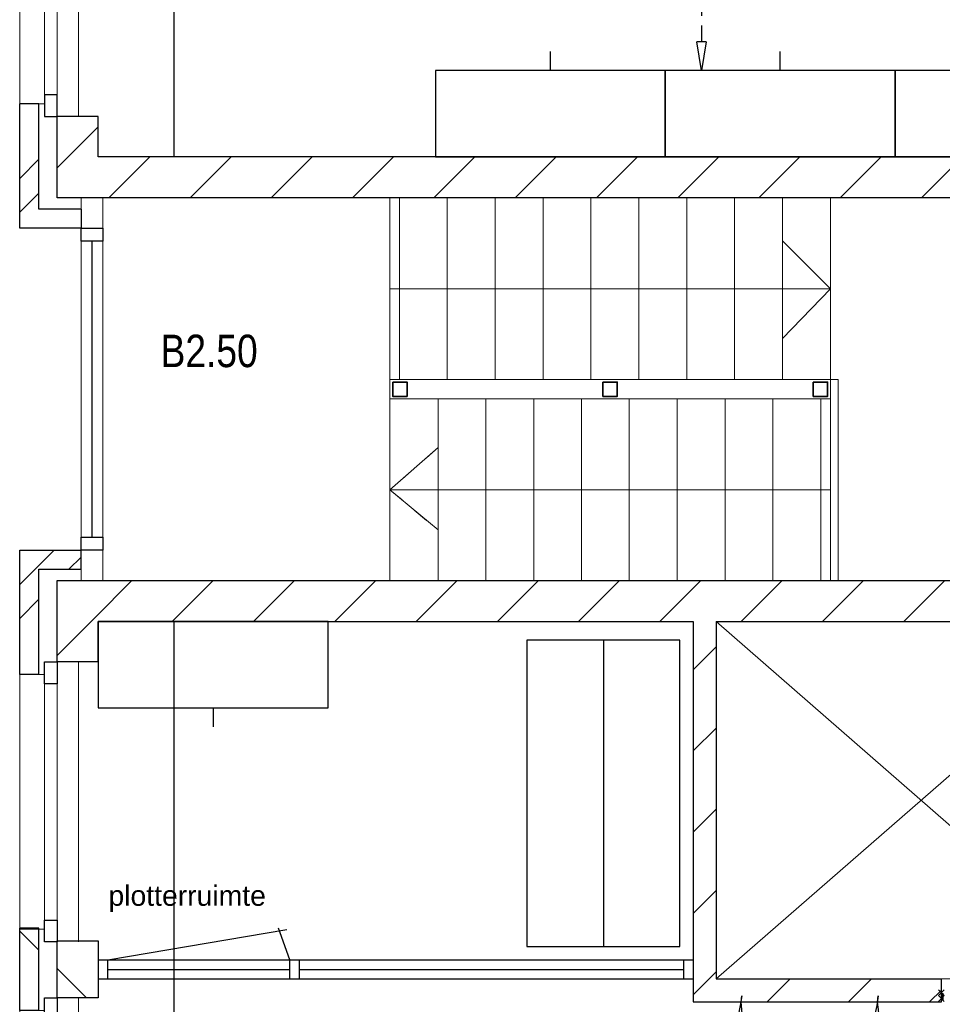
# Model space of a CAD drawing. Header units: millimetres. Extents: x -75976 to 232306, y 42824 to 140527.
# Tile 34 of 199: x 54007 to 58823, y 124622 to 129765. Entities that reach past the tile are written whole.
import ezdxf

# ---------------------------------------------------------------- set-up
doc = ezdxf.new("R2010")
doc.units = ezdxf.units.MM
doc.header["$LTSCALE"] = 400
doc.header["$PDMODE"] = 3
doc.header["$PDSIZE"] = 15
doc.linetypes.add('HIDDEN', pattern=[0.375, 0.25, -0.125])
doc.linetypes.add('STYLE_01', pattern=[0.416641, 0.208282, -0.208359])
for name, color, linetype in [('-ve', 2, 'HIDDEN'), ('inlay', 6, 'Continuous'), ('plant', 114, 'Continuous'), ('plat', 5, 'Continuous'), ('timmerwerk-ge', 150, 'Continuous'), ('timmerwerk-ve', 8, 'HIDDEN')]:
    doc.layers.add(name, color=color, linetype=linetype)
for name, color, linetype, lineweight in [('Buitenkozijnen', 140, 'Continuous', 15), ('mat-baksteen', 5, 'Continuous', 25), ('mat-beton (ihwg)', 5, 'Continuous', 25), ('mat-kalkzandsteen', 5, 'Continuous', 25), ('None', 7, 'Continuous', 9), ('Ruimtenummers', 5, 'Continuous', 25)]:
    doc.layers.add(name, color=color, linetype=linetype, lineweight=lineweight)
doc.styles.add('Arial', font='arial.ttf', dxfattribs={"height": 176.388889})
doc.styles.add('Arial Narrow', font='ARIALN.TTF', dxfattribs={"height": 222.25})
doc.styles.get("Standard").update_dxf_attribs({"font": 'arial.ttf'})
doc.dimstyles.new('CAL-N1-050-25', dxfattribs={"dimscale": 50, "dimtxt": 2.5, "dimasz": 3, "dimexe": 1.5, "dimexo": 0, "dimgap": 0.3, "dimtad": 0, "dimdec": 4, "dimrnd": 1, "dimdsep": 46, "dimtxsty": 'Standard', "dimblk": 'CLOSED', "dimcen": 0, "dimdle": 1.25, "dimclrt": 249, "dimadec": 0, "dimazin": 0, "dimtfac": 0.9, "dimtdec": 4, "dimtix": 1, "dimtmove": 0, "dimatfit": 3, "dimldrblk": 'CLOSED', "dimfxl": 1, "dimtvp": 1, "dimtolj": 1, "dimtzin": 0, "dimarcsym": 0})

# ---------------------------------------------------------------- blocks, each defined once
blk = doc.blocks.new('*X26')
at = {"layer": 'None', "lineweight": 9}
for p, q in [((-52368.9, 239.8), (-52248.9, 359.8)), ((-52368.9, -184.5), (-52248.9, -64.5)), ((-52368.9, -608.7), (-52248.9, -488.7)), ((-52368.9, -1033), (-52248.9, -913)), ((-52368.9, -1457.3), (-52248.9, -1337.3))]:
    blk.add_line(p, q, dxfattribs=at)
blk = doc.blocks.new('Gevelpui best-uitbr 1330 (2D)')
at = {"layer": 'Buitenkozijnen', "lineweight": 15}
for p, q in [((-731.5, 71), (731.5, 71)), ((-731.5, 4), (-731.5, 71)), ((731.5, 4), (731.5, 71)), ((-731.5, 4), (731.5, 4))]:
    blk.add_line(p, q, dxfattribs=at)
at = {"layer": 'Buitenkozijnen', "color": 92, "lineweight": 25}
for points in [[(-731.5, 71), (-617.5, 71), (-617.5, 4), (-731.5, 4)], [(617.5, 71), (731.5, 71), (731.5, 4), (617.5, 4)]]:
    blk.add_lwpolyline(points, close=True, dxfattribs=at)
at = {"layer": 'None', "color": 43, "linetype": 'Continuous', "lineweight": 9}
blk.add_line((-731.5, -107), (731.5, -107), dxfattribs=at)
at = {"layer": 'None', "color": 43, "linetype": 'Continuous', "lineweight": 9, "flags": 128}
blk.add_lwpolyline([(-665, 71), (-665, 200), (665, 200), (665, 71)], dxfattribs=at)
blk = doc.blocks.new('*X55')
at = {"layer": 'None', "lineweight": 9}
blk.add_line((-148.5, -148.5), (4, 4), dxfattribs=at)
blk = doc.blocks.new('*X56')
at = {"layer": 'None', "lineweight": 9}
blk.add_line((100, 100), (200, 200), dxfattribs=at)
blk = doc.blocks.new('Penant best-uitbr  (2D)')
at = {"layer": 'mat-baksteen', "lineweight": 25}
for p, q in [((-215, 200), (215, 200)), ((-215, 100), (-215, 200)), ((215, 100), (215, 200)), ((-215, 100), (215, 100))]:
    blk.add_line(p, q, dxfattribs=at)
at = {"layer": 'mat-kalkzandsteen', "lineweight": 25}
blk.add_lwpolyline([(-148.5, 4), (148.5, 4), (148.5, -210), (-148.5, -210)], close=True, dxfattribs=at)
at = {"layer": 'mat-baksteen'}
blk.add_blockref('*X56', (0, 0), dxfattribs=at)
at = {"layer": 'mat-kalkzandsteen'}
blk.add_blockref('*X55', (0, 0), dxfattribs=at)
blk = doc.blocks.new('*X63')
at = {"layer": 'None', "lineweight": 9}
blk.add_line((-55687.9, 314.9), (-55492.9, 510), dxfattribs=at)
blk = doc.blocks.new('*X64')
at = {"layer": 'None', "lineweight": 9}
for p, q in [((-55883.9, 684.6), (-55794, 774.6)), ((-55883.9, 508.2), (-55783.9, 608.2))]:
    blk.add_line(p, q, dxfattribs=at)
blk = doc.blocks.new('*X65')
at = {"layer": 'None', "lineweight": 9}
for p, q in [((-55794, 774.6), (-55704, 864.5)), ((-55627.7, 764.5), (-55563.9, 828.2))]:
    blk.add_line(p, q, dxfattribs=at)
blk = doc.blocks.new('*X70')
at = {"layer": 'None', "lineweight": 9}
blk.add_line((-55687.9, 2860.5), (-55473.9, 3074.5), dxfattribs=at)
blk = doc.blocks.new('*X71')
at = {"layer": 'None', "lineweight": 9}
for p, q in [((-55419.2, 2705), (-55205.2, 2919)), ((-54994.9, 2705), (-54780.9, 2919)), ((-54570.6, 2705), (-54356.6, 2919)), ((-54146.4, 2705), (-53932.4, 2919)), ((-53722.1, 2705), (-53508.1, 2919)), ((-53297.9, 2705), (-53083.9, 2919)), ((-52873.6, 2705), (-52659.6, 2919)), ((-52449.3, 2705), (-52235.3, 2919)), ((-52025.1, 2705), (-51811.1, 2919)), ((-51600.8, 2705), (-51386.8, 2919)), ((-51176.5, 2705), (-50962.5, 2919)), ((-50752.3, 2705), (-50538.3, 2919)), ((-50328, 2705), (-50114, 2919))]:
    blk.add_line(p, q, dxfattribs=at)
blk = doc.blocks.new('*X72')
at = {"layer": 'None', "lineweight": 9}
for p, q in [((-55883.9, 2805.9), (-55783.9, 2905.9)), ((-55883.9, 2629.5), (-55783.9, 2729.5))]:
    blk.add_line(p, q, dxfattribs=at)
blk = doc.blocks.new('*X85')
at = {"layer": 'None', "lineweight": 9}
for p, q in [((-51982.4, -1495), (-51862.4, -1375)), ((-51558.2, -1495), (-51438.2, -1375)), ((-51133.9, -1495), (-51072.9, -1434))]:
    blk.add_line(p, q, dxfattribs=at)
blk = doc.blocks.new('*U86')
at = {"layer": 'None', "color": 43, "linetype": 'Continuous', "lineweight": 9}
for p, q in [((-50108.9, 491), (-52248.9, -1375)), ((-52248.9, 491), (-50108.9, -1375))]:
    blk.add_line(p, q, dxfattribs=at)
blk = doc.blocks.new('*U96')
at = {"layer": 'None', "color": 43, "linetype": 'Continuous', "lineweight": 9}
for p, q in [((-51072.9, -1451), (-51062.9, -1485.8)), ((-51072.9, -1485.8), (-51062.9, -1451))]:
    blk.add_line(p, q, dxfattribs=at)
blk.add_lwpolyline([(-51072.9, -1451), (-51062.9, -1451), (-51062.9, -1485.8), (-51072.9, -1485.8)], close=True, dxfattribs=at)
blk = doc.blocks.new('*X97')
at = {"layer": 'None', "lineweight": 9}
for p, q in [((-55492.9, 510), (-55297.9, 705)), ((-55087.6, 491), (-54873.6, 705)), ((-54663.3, 491), (-54449.3, 705)), ((-54239.1, 491), (-54025.1, 705)), ((-53814.8, 491), (-53600.8, 705)), ((-53390.5, 491), (-53176.5, 705)), ((-52966.3, 491), (-52752.3, 705)), ((-52542, 491), (-52328, 705)), ((-52117.7, 491), (-51903.7, 705)), ((-51693.5, 491), (-51479.5, 705)), ((-51269.2, 491), (-51055.2, 705)), ((-50845, 491), (-50631, 705)), ((-50420.7, 491), (-50206.7, 705))]:
    blk.add_line(p, q, dxfattribs=at)
blk = doc.blocks.new('boom nieuw 01')
at = {"layer": 'plant', "extrusion": (0, -4.44089e-16, -1)}
for p, q in [((-573.8, 694.3), (-627.3, 736.9)), ((-627.3, 736.9), (-616.4, 698.2)), ((-573.8, 694.3), (-627.3, 736.9)), ((-627.3, 736.9), (-616.4, 698.2)), ((-238, 749.2), (-256.6, 677.1)), ((-238, 749.2), (-256.6, 677.1)), ((-224.7, 788.7), (-238, 749.2)), ((-224.7, 788.7), (-238, 749.2)), ((-224.7, 744.5), (-224.7, 788.7)), ((-224.7, 744.5), (-224.7, 788.7)), ((-219.3, 695.7), (-224.7, 744.5)), ((-219.3, 695.7), (-224.7, 744.5)), ((-616.4, 698.2), (-563.7, 639.2)), ((-616.4, 698.2), (-563.7, 639.2)), ((-518.7, 654), (-573.8, 694.3)), ((-518.7, 654), (-573.8, 694.3)), ((-297.8, 669.9), (-316.4, 597.8)), ((-284.5, 709.5), (-297.8, 669.9)), ((-284.5, 665.3), (-284.5, 709.5)), ((-256.6, 677.1), (-284.5, 618.9)), ((-256.6, 677.1), (-284.5, 618.9)), ((-279.1, 616.4), (-284.5, 665.3)), ((-218.5, 629.8), (-219.3, 695.7)), ((-218.5, 629.8), (-219.3, 695.7)), ((-563.7, 639.2), (-510.2, 574.1)), ((-563.7, 639.2), (-510.2, 574.1)), ((-466.7, 617.5), (-518.7, 654)), ((-466.7, 617.5), (-518.7, 654)), ((-412.5, 564.8), (-466.7, 617.5)), ((-412.5, 564.8), (-466.7, 617.5)), ((-316.4, 597.8), (-344.3, 539.7)), ((-284.5, 618.9), (-308.5, 551.4)), ((-284.5, 618.9), (-308.5, 551.4)), ((-227.1, 576.3), (-218.5, 629.8)), ((-227.1, 576.3), (-218.5, 629.8)), ((9.4, 616.6), (-55, 579.3)), ((9.4, 616.6), (-55, 579.3)), ((-35.5, 579.3), (9.4, 616.6)), ((-35.5, 579.3), (9.4, 616.6)), ((-530.6, 541.3), (-584.1, 583.9)), ((-584.1, 583.9), (-573.3, 545.2)), ((-530.6, 541.3), (-584.1, 583.9)), ((-584.1, 583.9), (-573.3, 545.2)), ((-573.3, 545.2), (-520.5, 486.2)), ((-573.3, 545.2), (-520.5, 486.2)), ((-475.6, 501), (-530.6, 541.3)), ((-475.6, 501), (-530.6, 541.3)), ((-510.2, 574.1), (-462.9, 509.7)), ((-510.2, 574.1), (-462.9, 509.7)), ((-369, 511.3), (-412.5, 564.8)), ((-369, 511.3), (-412.5, 564.8)), ((-344.3, 539.7), (-368.3, 472.2)), ((-308.5, 551.4), (-333.3, 487.8)), ((-308.5, 551.4), (-333.3, 487.8)), ((-242.6, 518.9), (-227.1, 576.3)), ((-242.6, 518.9), (-227.1, 576.3)), ((-119.3, 547.6), (-186.8, 511.1)), ((-55, 579.3), (-119.3, 547.6)), ((-55, 579.3), (-119.3, 547.6)), ((-101.5, 523.5), (-55, 560)), ((-101.5, 523.5), (-55, 560)), ((-95.3, 500.1), (-50.4, 537.3)), ((-55, 560), (-35.5, 579.3)), ((-55, 560), (-35.5, 579.3)), ((73, 551.4), (-3.8, 516.5)), ((73, 551.4), (-3.8, 516.5)), ((61.4, 516.5), (91.6, 539)), ((61.4, 516.5), (91.6, 539)), ((125.7, 568.5), (73, 551.4)), ((125.7, 568.5), (73, 551.4)), ((91.6, 539), (125.7, 568.5)), ((91.6, 539), (125.7, 568.5)), ((-520.5, 486.2), (-467, 421.1)), ((-520.5, 486.2), (-467, 421.1)), ((-423.6, 464.5), (-475.6, 501)), ((-423.6, 464.5), (-475.6, 501)), ((-462.9, 509.7), (-423.3, 465.5)), ((-462.9, 509.7), (-423.3, 465.5)), ((-369.3, 411.8), (-423.6, 464.5)), ((-369.3, 411.8), (-423.6, 464.5)), ((-423.3, 465.5), (-397, 443.8)), ((-423.3, 465.5), (-397, 443.8)), ((-186.8, 511.1), (-234.1, 478.6)), ((-186.8, 511.1), (-234.1, 478.6)), ((-167.4, 459.9), (-135.6, 487.8)), ((-167.4, 459.9), (-135.6, 487.8)), ((-78.2, 442.9), (-25.5, 463.8)), ((-78.2, 442.9), (-25.5, 463.8)), ((-3.8, 516.5), (-69.7, 496.4)), ((-3.8, 516.5), (-69.7, 496.4)), ((-25.5, 463.8), (19.5, 490.2)), ((-25.5, 463.8), (19.5, 490.2)), ((19.5, 490.2), (61.4, 516.5)), ((19.5, 490.2), (61.4, 516.5)), ((-830.8, 440.5), (-863.4, 450.5)), ((-863.4, 450.5), (-807.5, 440.5)), ((-830.8, 440.5), (-863.4, 450.5)), ((-863.4, 450.5), (-807.5, 440.5)), ((-792.8, 417.2), (-830.8, 440.5)), ((-792.8, 417.2), (-830.8, 440.5)), ((-807.5, 440.5), (-733.1, 431.9)), ((-807.5, 440.5), (-733.1, 431.9)), ((-750.9, 400.1), (-792.8, 417.2)), ((-750.9, 400.1), (-792.8, 417.2)), ((-690.5, 378.4), (-750.9, 400.1)), ((-690.5, 378.4), (-750.9, 400.1)), ((-733.1, 431.9), (-646.2, 418.7)), ((-733.1, 431.9), (-646.2, 418.7)), ((-646.2, 418.7), (-567.1, 414.8)), ((-646.2, 418.7), (-567.1, 414.8)), ((-567.1, 414.8), (-509.8, 422.6)), ((-567.1, 414.8), (-509.8, 422.6)), ((-509.8, 422.6), (-450.9, 434.3)), ((-509.8, 422.6), (-450.9, 434.3)), ((-195.4, 408.6), (-161.3, 444.2)), ((-169.7, 409.6), (-127.8, 423.5)), ((-169.7, 409.6), (-127.8, 423.5)), ((-127.8, 423.5), (-78.2, 442.9)), ((-127.8, 423.5), (-78.2, 442.9)), ((140.3, 402.5), (70.5, 387.7)), ((140.3, 402.5), (70.5, 387.7)), ((103.9, 389.3), (140.3, 402.5)), ((103.9, 389.3), (140.3, 402.5)), ((-838.2, 330.7), (-790.1, 339.3)), ((-838.2, 330.7), (-790.1, 339.3)), ((-787.1, 335.4), (-838.2, 330.7)), ((-787.1, 335.4), (-838.2, 330.7)), ((-790.1, 339.3), (-724.3, 343.1)), ((-790.1, 339.3), (-724.3, 343.1)), ((-737.4, 334.6), (-787.1, 335.4)), ((-737.4, 334.6), (-787.1, 335.4)), ((-690.9, 319.8), (-737.4, 334.6)), ((-724.3, 343.1), (-665.3, 349.3)), ((-724.3, 343.1), (-665.3, 349.3)), ((-601.3, 365.2), (-690.5, 378.4)), ((-601.3, 365.2), (-690.5, 378.4)), ((-665.3, 349.3), (-612.6, 352.4)), ((-665.3, 349.3), (-612.6, 352.4)), ((-612.6, 352.4), (-577.7, 349.3)), ((-612.6, 352.4), (-577.7, 349.3)), ((-547, 362.1), (-601.3, 365.2)), ((-547, 362.1), (-601.3, 365.2)), ((-397.8, 347), (-435.8, 328.4)), ((-397.8, 347), (-435.8, 328.4)), ((-231.2, 344.3), (-253.6, 370.7)), ((-231.2, 344.3), (-253.6, 370.7)), ((-191.6, 292.4), (-231.2, 344.3)), ((-191.6, 292.4), (-231.2, 344.3)), ((-105.3, 362.3), (-122.3, 363.9)), ((-105.3, 362.3), (-122.3, 363.9)), ((-113, 330.5), (-85.1, 277)), ((-113, 330.5), (-85.1, 277)), ((-82.8, 335.9), (-105.3, 362.3)), ((-82.8, 335.9), (-105.3, 362.3)), ((-14.8, 384.6), (-100.1, 386.9)), ((-14.8, 384.6), (-100.1, 386.9)), ((-43.2, 284), (-82.8, 335.9)), ((-43.2, 284), (-82.8, 335.9)), ((69, 340.7), (-16.3, 343)), ((69, 340.7), (-16.3, 343)), ((70.5, 387.7), (-14.8, 384.6)), ((70.5, 387.7), (-14.8, 384.6)), ((-4.7, 353.6), (51.1, 370.7)), ((-4.7, 353.6), (51.1, 370.7)), ((51.1, 370.7), (103.9, 389.3)), ((51.1, 370.7), (103.9, 389.3)), ((154.3, 343.8), (69, 340.7)), ((154.3, 343.8), (69, 340.7)), ((134.9, 326.8), (187.6, 345.4)), ((134.9, 326.8), (187.6, 345.4)), ((224.1, 358.6), (154.3, 343.8)), ((224.1, 358.6), (154.3, 343.8)), ((187.6, 345.4), (224.1, 358.6)), ((187.6, 345.4), (224.1, 358.6)), ((-635.8, 315.2), (-690.9, 319.8)), ((-635.8, 315.2), (-690.9, 319.8)), ((-642.4, 298.2), (-680.4, 321.5)), ((-642.4, 298.2), (-680.4, 321.5)), ((-600.5, 281.1), (-642.4, 298.2)), ((-600.5, 281.1), (-642.4, 298.2)), ((-552.9, 314.1), (-604.1, 262.9)), ((-552.9, 314.1), (-604.1, 262.9)), ((-540, 259.4), (-600.5, 281.1)), ((-540, 259.4), (-600.5, 281.1)), ((-582.7, 312.9), (-495.8, 299.8)), ((-582.7, 312.9), (-495.8, 299.8)), ((-511.1, 262.9), (-472.3, 291.6)), ((-511.1, 262.9), (-472.3, 291.6)), ((-495.8, 299.8), (-416.7, 295.8)), ((-495.8, 299.8), (-416.7, 295.8)), ((-472.3, 291.6), (-455.2, 308.6)), ((-472.3, 291.6), (-455.2, 308.6)), ((-280.7, 287.7), (-231.9, 238.1)), ((-280.7, 287.7), (-231.9, 238.1)), ((-233.5, 285.4), (-204, 232.6)), ((-233.5, 285.4), (-204, 232.6)), ((-151.3, 243.5), (-191.6, 292.4)), ((-151.3, 243.5), (-191.6, 292.4)), ((-127.2, 307.4), (-59, 290.3)), ((-127.2, 307.4), (-59, 290.3)), ((-85.1, 277), (-55.6, 224.2)), ((-85.1, 277), (-55.6, 224.2)), ((-59, 290.3), (16.3, 294.2)), ((-59, 290.3), (16.3, 294.2)), ((-2.9, 235.1), (-43.2, 284)), ((-2.9, 235.1), (-43.2, 284)), ((16.3, 294.2), (79.1, 309.7)), ((16.3, 294.2), (79.1, 309.7)), ((79.1, 309.7), (134.9, 326.8)), ((79.1, 309.7), (134.9, 326.8)), ((-794.4, 221.4), (-746.3, 230)), ((-794.4, 221.4), (-746.3, 230)), ((-743.2, 226.1), (-794.4, 221.4)), ((-743.2, 226.1), (-794.4, 221.4)), ((-746.3, 230), (-680.4, 233.8)), ((-746.3, 230), (-680.4, 233.8)), ((-693.6, 225.3), (-743.2, 226.1)), ((-693.6, 225.3), (-743.2, 226.1)), ((-647, 210.5), (-693.6, 225.3)), ((-647, 210.5), (-693.6, 225.3)), ((-647.5, 228), (-685.5, 193.1)), ((-647.5, 228), (-685.5, 193.1)), ((-680.4, 233.8), (-621.4, 240)), ((-680.4, 233.8), (-621.4, 240)), ((-604.1, 262.9), (-647.5, 228)), ((-604.1, 262.9), (-647.5, 228)), ((-592, 205.9), (-647, 210.5)), ((-592, 205.9), (-647, 210.5)), ((-619.6, 196.2), (-567.7, 224.9)), ((-619.6, 196.2), (-567.7, 224.9)), ((-548.5, 185.8), (-592, 205.9)), ((-548.5, 185.8), (-592, 205.9)), ((-567.7, 224.9), (-511.1, 262.9)), ((-567.7, 224.9), (-511.1, 262.9)), ((-450.8, 246.2), (-540, 259.4)), ((-450.8, 246.2), (-540, 259.4)), ((-391.9, 219.1), (-495.8, 183.4)), ((-391.9, 219.1), (-495.8, 183.4)), ((-396.6, 243.1), (-450.8, 246.2)), ((-396.6, 243.1), (-450.8, 246.2)), ((-369.1, 232.3), (-402.5, 195.1)), ((-369.1, 232.3), (-402.5, 195.1)), ((-353.9, 237.7), (-391.9, 219.1)), ((-353.9, 237.7), (-391.9, 219.1)), ((-296.5, 215.1), (-268.6, 161.6)), ((-296.5, 215.1), (-268.6, 161.6)), ((-193.9, 215.6), (-242, 259.8)), ((-193.9, 215.6), (-242, 259.8)), ((-231.9, 238.1), (-199.3, 193.9)), ((-231.9, 238.1), (-199.3, 193.9)), ((-204, 232.6), (-173.8, 186.1)), ((-204, 232.6), (-173.8, 186.1)), ((-173.8, 186.1), (-193.9, 215.6)), ((-173.8, 186.1), (-193.9, 215.6)), ((-33.4, 98.5), (-151.3, 243.5)), ((-33.4, 98.5), (-151.3, 243.5)), ((-55.6, 224.2), (-25.4, 177.7)), ((-55.6, 224.2), (-25.4, 177.7)), ((-25.4, 177.7), (-45.6, 207.2)), ((-25.4, 177.7), (-45.6, 207.2)), ((-747.6, 141.1), (-796.4, 107)), ((-747.6, 141.1), (-796.4, 107)), ((-796.4, 107), (-736.7, 138.8)), ((-796.4, 107), (-736.7, 138.8)), ((-722, 162.8), (-747.6, 141.1)), ((-722, 162.8), (-747.6, 141.1)), ((-736.7, 138.8), (-687.8, 166.7)), ((-736.7, 138.8), (-687.8, 166.7)), ((-685.5, 193.1), (-722, 162.8)), ((-685.5, 193.1), (-722, 162.8)), ((-687.8, 166.7), (-619.6, 196.2)), ((-687.8, 166.7), (-619.6, 196.2)), ((-495.8, 183.4), (-548.5, 185.8)), ((-495.8, 183.4), (-548.5, 185.8)), ((-453.7, 143.9), (-497.1, 109)), ((-453.7, 143.9), (-497.1, 109)), ((-402.5, 195.1), (-453.7, 143.9)), ((-402.5, 195.1), (-453.7, 143.9)), ((-268.6, 161.6), (-239.1, 108.8)), ((-268.6, 161.6), (-239.1, 108.8)), ((-262.5, 88.8), (-247.8, 154.7)), ((-262.5, 88.8), (-247.8, 154.7)), ((-186.4, 119.7), (-226.7, 168.6)), ((-186.4, 119.7), (-226.7, 168.6)), ((-199.3, 193.9), (-138.1, 142.7)), ((-199.3, 193.9), (-138.1, 142.7)), ((-138.1, 142.7), (-93.1, 115.6)), ((-138.1, 142.7), (-93.1, 115.6)), ((-535.1, 74.1), (-571.6, 43.9)), ((-535.1, 74.1), (-571.6, 43.9)), ((-537.4, 47.8), (-469.2, 77.2)), ((-537.4, 47.8), (-469.2, 77.2)), ((-497.1, 109), (-535.1, 74.1)), ((-497.1, 109), (-535.1, 74.1)), ((-469.2, 77.2), (-417.3, 105.9)), ((-469.2, 77.2), (-417.3, 105.9)), ((-380.3, 87.1), (-378, 36.8)), ((-380.3, 87.1), (-378, 36.8)), ((-316.9, 95), (-308.3, 24.4)), ((-316.9, 95), (-308.3, 24.4)), ((-302.7, 34.4), (-303.5, 106.5)), ((-302.7, 34.4), (-303.5, 106.5)), ((-278.1, 12), (-262.5, 88.8)), ((-278.1, 12), (-262.5, 88.8)), ((-267.1, 114.3), (-234.5, 70.1)), ((-267.1, 114.3), (-234.5, 70.1)), ((-234.5, 70.1), (-173.3, 18.9)), ((-234.5, 70.1), (-173.3, 18.9)), ((-68.6, -25.3), (-186.4, 119.7)), ((-68.6, -25.3), (-186.4, 119.7)), ((-93.1, 115.6), (-36.5, 86.1)), ((-93.1, 115.6), (-36.5, 86.1)), ((-36.5, 86.1), (2.3, 55.9)), ((-36.5, 86.1), (2.3, 55.9)), ((2.3, 55.9), (-33.4, 98.5)), ((2.3, 55.9), (-33.4, 98.5)), ((-597.1, 22.1), (-646, -12)), ((-597.1, 22.1), (-646, -12)), ((-646, -12), (-586.3, 19.8)), ((-646, -12), (-586.3, 19.8)), ((-571.6, 43.9), (-597.1, 22.1)), ((-571.6, 43.9), (-597.1, 22.1)), ((-586.3, 19.8), (-537.4, 47.8)), ((-586.3, 19.8), (-537.4, 47.8)), ((-378, 36.8), (-371.8, -25.3)), ((-378, 36.8), (-371.8, -25.3)), ((-317.5, -31.5), (-302.7, 34.4)), ((-317.5, -31.5), (-302.7, 34.4)), ((-308.3, 24.4), (-303.6, -32.2)), ((-308.3, 24.4), (-303.6, -32.2)), ((-292.8, -57.8), (-278.1, 12)), ((-292.8, -57.8), (-278.1, 12)), ((-173.3, 18.9), (-128.3, -8.2)), ((-173.3, 18.9), (-128.3, -8.2)), ((-371.8, -25.3), (-363.2, -95.9)), ((-371.8, -25.3), (-363.2, -95.9)), ((-333, -108.3), (-317.5, -31.5)), ((-333, -108.3), (-317.5, -31.5)), ((-303.6, -32.2), (-299, -81)), ((-303.6, -32.2), (-299, -81)), ((-302.9, -123.7), (-292.8, -57.8)), ((-302.9, -123.7), (-292.8, -57.8)), ((-128.3, -8.2), (-71.7, -37.7)), ((-128.3, -8.2), (-71.7, -37.7)), ((-71.7, -37.7), (-32.9, -67.9)), ((-71.7, -37.7), (-32.9, -67.9)), ((-32.9, -67.9), (-68.6, -25.3)), ((-32.9, -67.9), (-68.6, -25.3)), ((-363.2, -95.9), (-358.6, -152.4)), ((-363.2, -95.9), (-358.6, -152.4)), ((-347.7, -178.1), (-333, -108.3)), ((-347.7, -178.1), (-333, -108.3)), ((-299, -81), (-302.9, -123.7)), ((-299, -81), (-302.9, -123.7)), ((-358.6, -152.4), (-353.9, -201.3)), ((-358.6, -152.4), (-353.9, -201.3)), ((-357.8, -243.9), (-347.7, -178.1)), ((-357.8, -243.9), (-347.7, -178.1)), ((-353.9, -201.3), (-357.8, -243.9)), ((-353.9, -201.3), (-357.8, -243.9))]:
    blk.add_line(p, q, dxfattribs=at)
at = {"layer": 'timmerwerk-ge', "linetype": 'Continuous', "extrusion": (0, -4.44089e-16, -1)}
for p, q in [((0, 647), (-647, 647)), ((-647, 647), (-647, 0)), ((0, 0), (0, 647)), ((-647, 0), (0, 0))]:
    blk.add_line(p, q, dxfattribs=at)
blk = doc.blocks.new('_CLOSED')
at = {"color": 0, "linetype": 'ByBlock'}
for p, q in [((-1, 0.167), (0, 0)), ((-1, 0.167), (-1, -0.167)), ((0, 0), (-1, -0.167))]:
    blk.add_line(p, q, dxfattribs=at)
blk = doc.blocks.new('*D1620')
at = {"layer": '-ve', "color": 0, "lineweight": -2, "transparency": 16777216}
for p, q in [((57696.1, 130784.5), (57490.8, 130784.5)), ((57565.8, 130634.5), (57565.8, 129649)), ((57696.1, 129499), (57490.8, 129499))]:
    blk.add_line(p, q, dxfattribs=at)
at = {"layer": 'Defpoints', "color": 0, "transparency": 16777216}
for p in [(57696.1, 130784.5), (57565.8, 129499), (57696.1, 129499)]:
    blk.add_point(p, dxfattribs=at)
at = {"layer": '-ve', "color": 0, "lineweight": -2, "transparency": 16777216, "xscale": 150, "yscale": 150, "zscale": 150}
for p, rotation in [((57565.8, 130784.5), 90), ((57565.8, 129499), 270)]:
    blk.add_blockref('_CLOSED', p, dxfattribs=dict(at, rotation=rotation))
at = {"layer": '-ve', "color": 249, "transparency": 16777216, "insert": (57438.2, 130141.7), "char_height": 125, "attachment_point": 5, "rotation": 90}
blk.add_mtext('\\A1;1285', dxfattribs=at)
blk = doc.blocks.new('plat b2')
at = {"layer": 'Buitenkozijnen', "lineweight": 15}
for p, q in [((120, 9590.09412), (120, 7590.09412)), ((120, 9590.09412), (234, 9590.09412)), ((234, 9590.09412), (234, 7590.09412)), ((120, 7590.09412), (234, 7590.09412))]:
    blk.add_line(p, q, dxfattribs=at)
at = {"layer": 'Buitenkozijnen', "color": 92, "lineweight": 25}
for points in [[(120, 9430.59412), (234, 9430.59412), (234, 9363.59412), (120, 9363.59412)], [(120, 7816.59412), (234, 7816.59412), (234, 7749.59412), (120, 7749.59412)]]:
    blk.add_lwpolyline(points, close=True, dxfattribs=at)
at = {"layer": 'inlay'}
for p, q in [((607, 9804.09412), (607, 14768.09412)), ((607, 2412.09412), (607, 7376.09412))]:
    blk.add_line(p, q, dxfattribs=at)
at = {"layer": 'mat-baksteen', "lineweight": 25}
for p, q in [((-100, 10080.59412), (-200, 10080.59412)), ((-200, 9430.59412), (-200, 10080.59412)), ((-100, 9530.59412), (-100, 10080.59412)), ((120, 9530.59412), (-100, 9530.59412)), ((120, 9530.59412), (120, 9430.59412)), ((120, 9430.59412), (-200, 9430.59412)), ((-200, 7099.59412), (-200, 7749.59412)), ((-200, 7749.59412), (120, 7749.59412)), ((120, 7649.59412), (120, 7749.59412)), ((-100, 7099.59412), (-100, 7649.59412)), ((-100, 7649.59412), (120, 7649.59412)), ((-100, 7099.59412), (-200, 7099.59412))]:
    blk.add_line(p, q, dxfattribs=at)
at = {"layer": 'mat-beton (ihwg)', "lineweight": 25}
for p, q in [((5575, 9804.09412), (210, 9804.09412)), ((5575, 9590.09412), (-4, 9590.09412))]:
    blk.add_line(p, q, dxfattribs=at)
at = {"layer": 'mat-kalkzandsteen', "lineweight": 25}
for p, q in [((210, 10014.09412), (-4, 10014.09412)), ((-4, 9590.09412), (-4, 10014.09412)), ((210, 9804.09412), (210, 10014.09412)), ((-4, 7166.09412), (-4, 7590.09412)), ((-4, 7590.09412), (5575, 7590.09412)), ((210, 7166.09412), (210, 7376.09412)), ((210, 7376.09412), (3315, 7376.09412)), ((3315, 7376.09412), (3315, 5390.09412)), ((3435, 7376.09412), (3435, 5510.09412)), ((3435, 7376.09412), (5575, 7376.09412)), ((210, 7166.09412), (-4, 7166.09412)), ((260, 5610.09412), (1195.01942, 5767.94083)), ((1210, 5610.09412), (1150.88941, 5775.29104)), ((210, 5610.09412), (3312.41188, 5610.09412)), ((260, 5510.09412), (260, 5610.09412)), ((1210, 5510.09412), (1210, 5610.09412)), ((1260, 5510.09412), (1260, 5610.09412)), ((3265, 5610.09412), (3265, 5510.09412)), ((260, 5560.09412), (1210, 5560.09412)), ((1260, 5560.09412), (3265, 5560.09412)), ((210, 5510.09412), (3312.41188, 5510.09412)), ((3435, 5510.09412), (4611, 5510.09412)), ((4611, 5390.09412), (4611, 5510.09412)), ((3315, 5390.09412), (4611, 5390.09412))]:
    blk.add_line(p, q, dxfattribs=at)
at = {"layer": 'None', "color": 92, "linetype": 'Continuous', "lineweight": 25}
blk.add_line((177, 9363.59412), (177, 7816.59412), dxfattribs=at)
at = {"layer": 'None', "color": 43, "linetype": 'Continuous', "lineweight": 9}
for p, q in [((1731.94063, 9115.09412), (4031.94063, 9115.09412)), ((4031.94063, 8640.09412), (4031.94063, 8540.09412))]:
    blk.add_line(p, q, dxfattribs=at)
at = {"layer": 'None', "color": 8, "linetype": 'STYLE_01', "lineweight": 5}
for p, q in [((1731.94063, 8540.09412), (2731.94063, 8540.09412)), ((1983.94063, 7590.09412), (1983.94063, 8540.09412)), ((2233.94063, 7590.09412), (2233.94063, 8540.09412)), ((2483.94063, 7590.09412), (2483.94063, 8540.09412)), ((1983.94063, 8285.09412), (1731.94063, 8065.09412)), ((2731.94063, 8065.09412), (1731.94063, 8065.09412)), ((1731.94063, 8065.09412), (1983.94063, 7855.09412))]:
    blk.add_line(p, q, dxfattribs=at)
at = {"layer": 'None', "color": 8, "linetype": 'Continuous', "lineweight": 5}
for p, q in [((1731.94063, 8540.09412), (2731.94063, 8540.09412)), ((1731.94063, 7590.09412), (1731.94063, 8540.09412)), ((1983.94063, 7590.09412), (1983.94063, 8540.09412)), ((2233.94063, 7590.09412), (2233.94063, 8540.09412)), ((2483.94063, 7590.09412), (2483.94063, 8540.09412)), ((1983.94063, 8285.09412), (1731.94063, 8065.09412)), ((4031.94063, 8065.09412), (1731.94063, 8065.09412)), ((1731.94063, 8065.09412), (1983.94063, 7855.09412)), ((4611, 5510.09412), (5575, 5510.09412))]:
    blk.add_line(p, q, dxfattribs=at)
at = {"layer": 'None', "color": 43, "linetype": 'Continuous', "lineweight": 9}
for points in [[(1731.94063, 9590.09412), (1781.94063, 9590.09412), (1781.94063, 8640.09412), (1731.94063, 8640.09412)], [(1781.94063, 9590.09412), (2031.94063, 9590.09412), (2031.94063, 8640.09412), (1781.94063, 8640.09412)], [(2031.94063, 9590.09412), (2281.94063, 9590.09412), (2281.94063, 8640.09412), (2031.94063, 8640.09412)], [(2281.94063, 9590.09412), (2531.94063, 9590.09412), (2531.94063, 8640.09412), (2281.94063, 8640.09412)], [(2531.94063, 9590.09412), (2781.94063, 9590.09412), (2781.94063, 8640.09412), (2531.94063, 8640.09412)], [(2781.94063, 9590.09412), (3031.94063, 9590.09412), (3031.94063, 8640.09412), (2781.94063, 8640.09412)], [(3031.94063, 9590.09412), (3281.94063, 9590.09412), (3281.94063, 8640.09412), (3031.94063, 8640.09412)], [(3281.94063, 9590.09412), (3531.94063, 9590.09412), (3531.94063, 8640.09412), (3281.94063, 8640.09412)], [(3531.94063, 9590.09412), (3781.94063, 9590.09412), (3781.94063, 8640.09412), (3531.94063, 8640.09412)], [(3781.94063, 9590.09412), (4031.94063, 9590.09412), (4031.94063, 8640.09412), (3781.94063, 8640.09412)]]:
    blk.add_lwpolyline(points, close=True, dxfattribs=at)
at = {"layer": 'None', "color": 43, "linetype": 'Continuous', "lineweight": 9, "flags": 128}
blk.add_lwpolyline([(3781.94063, 8855.09412), (4031.94063, 9115.09412), (3781.94063, 9365.09412)], dxfattribs=at)
at = {"layer": 'None', "color": 140, "linetype": 'STYLE_01', "lineweight": 15, "flags": 128}
blk.add_lwpolyline([(1731.94063, 8540.09412), (1731.94063, 8640.09412), (2981.94063, 8640.09412)], dxfattribs=at)
at = {"layer": 'None', "color": 140, "linetype": 'Continuous', "lineweight": 15, "flags": 128}
blk.add_lwpolyline([(1731.94063, 8540.09412), (1731.94063, 8640.09412), (2981.94063, 8640.09412)], dxfattribs=at)
at = {"layer": 'None', "color": 140, "linetype": 'Continuous', "lineweight": 15}
blk.add_lwpolyline([(4031.94063, 8640.09412), (4071.94063, 8640.09412), (4071.94063, 7590.09412), (4031.94063, 7590.09412)], close=True, dxfattribs=at)
at = {"layer": 'None', "color": 1, "linetype": 'Continuous', "lineweight": 35}
for points in [[(1746.94063, 8627.59412), (1821.94063, 8627.59412), (1821.94063, 8552.59412), (1746.94063, 8552.59412)], [(1746.94063, 8627.59412), (1821.94063, 8627.59412), (1821.94063, 8552.59412), (1746.94063, 8552.59412)], [(2844.44063, 8627.59412), (2919.44063, 8627.59412), (2919.44063, 8552.59412), (2844.44063, 8552.59412)], [(2844.44063, 8627.59412), (2919.44063, 8627.59412), (2919.44063, 8552.59412), (2844.44063, 8552.59412)], [(3941.94063, 8627.59412), (4016.94063, 8627.59412), (4016.94063, 8552.59412), (3941.94063, 8552.59412)]]:
    blk.add_lwpolyline(points, close=True, dxfattribs=at)
at = {"layer": 'None', "color": 8, "linetype": 'Continuous', "lineweight": 5, "flags": 128}
for points in [[(2858.20485, 8540.09412), (2981.94063, 8540.09412), (2981.94063, 7590.09412), (2731.94063, 7590.09412)], [(2908.94063, 7590.09412), (2731.94063, 7590.09412), (2731.94063, 8540.09412), (2866.60804, 8540.09412)], [(2908.94063, 8540.09412), (2981.94063, 8540.09412), (2981.94063, 7590.09412), (2834.44894, 7590.09412)]]:
    blk.add_lwpolyline(points, dxfattribs=at)
at = {"layer": 'None', "color": 8, "linetype": 'STYLE_01', "lineweight": 5, "flags": 128}
blk.add_lwpolyline([(2834.44894, 7590.09412), (2731.94063, 7590.09412), (2731.94063, 8540.09412), (2809.93232, 8540.09412)], dxfattribs=at)
at = {"layer": 'None', "color": 8, "linetype": 'Continuous', "lineweight": 5}
for points in [[(2981.94063, 8540.09412), (3231.94063, 8540.09412), (3231.94063, 7590.09412), (2981.94063, 7590.09412)], [(3231.94063, 8540.09412), (3481.94063, 8540.09412), (3481.94063, 7590.09412), (3231.94063, 7590.09412)], [(3481.94063, 8540.09412), (3731.94063, 8540.09412), (3731.94063, 7590.09412), (3481.94063, 7590.09412)], [(3731.94063, 8540.09412), (3981.94063, 8540.09412), (3981.94063, 7590.09412), (3731.94063, 7590.09412)], [(3981.94063, 8540.09412), (4031.94063, 8540.09412), (4031.94063, 7590.09412), (3981.94063, 7590.09412)]]:
    blk.add_lwpolyline(points, close=True, dxfattribs=at)
for p in [(4611, 5437.69412), (4611, 5407.69412)]:
    blk.add_point(p, dxfattribs=at)
at = {"layer": 'timmerwerk-ge'}
blk.add_line((2846.74124, 7279.61597), (2846.74124, 5679.61597), dxfattribs=at)
for points in [[(1969.93204, 9804.09412), (3169.93204, 9804.09412), (3169.93204, 10254.09412), (1969.93204, 10254.09412)], [(3169.93204, 9804.09412), (4369.93204, 9804.09412), (4369.93204, 10254.09412), (3169.93204, 10254.09412)], [(4369.93204, 9804.09412), (5569.93204, 9804.09412), (5569.93204, 10254.09412), (4369.93204, 10254.09412)], [(1410, 7376.09412), (210, 7376.09412), (210, 6926.09412), (1410, 6926.09412)], [(2446.74124, 5679.61597), (3246.74124, 5679.61597), (3246.74124, 7279.61597), (2446.74124, 7279.61597)]]:
    blk.add_lwpolyline(points, close=True, dxfattribs=at)
at = {"layer": 'timmerwerk-ve'}
for p, q in [((2569.93204, 10254.09412), (2569.93204, 10354.09412)), ((3769.93204, 10254.09412), (3769.93204, 10354.09412)), ((810, 6926.09412), (810, 6826.09412))]:
    blk.add_line(p, q, dxfattribs=at)
at = {"layer": '-ve', "xscale": 0.778752, "yscale": 0.778752, "zscale": 0.778752, "rotation": 180}
for p in [(3290.42116, 5232.47218), (4002.93668, 5232.47218)]:
    blk.add_blockref('boom nieuw 01', p, dxfattribs=at)
at = {"layer": 'mat-baksteen'}
for name in ['*X72', '*X65', '*X64']:
    blk.add_blockref(name, (55683.94063, 6885.09412), dxfattribs=at)
at = {"layer": 'mat-beton (ihwg)', "lineweight": 25}
blk.add_blockref('*X71', (55683.94063, 6885.09412), dxfattribs=at)
at = {"layer": 'mat-kalkzandsteen', "color": 7, "xscale": -1, "rotation": 90}
blk.add_blockref('Gevelpui best-uitbr 1330 (2D)', (0, 10745.59412), dxfattribs=at)
at = {"layer": 'mat-kalkzandsteen'}
for name in ['*X70', '*X97', '*X63', '*X26', '*X85']:
    blk.add_blockref(name, (55683.94063, 6885.09412), dxfattribs=at)
at = {"layer": 'mat-kalkzandsteen', "color": 7, "rotation": 90}
for name, p in [('Gevelpui best-uitbr 1330 (2D)', (0, 6434.59412)), ('Penant best-uitbr  (2D)', (0, 5560.09412)), ('Gevelpui best-uitbr 1330 (2D)', (0, 4680.09412))]:
    blk.add_blockref(name, p, dxfattribs=at)
at = {"layer": 'None', "color": 7}
for name in ['*U86', '*U96']:
    blk.add_blockref(name, (55683.94063, 6885.09412), dxfattribs=at)
at = {"layer": 'plat', "insert": (263.50624, 5997.96831), "char_height": 105.8333333, "attachment_point": 1, "style": 'Arial'}
blk.add_mtext('plotterruimte', dxfattribs=at)
at = {"layer": 'Ruimtenummers', "insert": (535.42792, 8874.7011), "char_height": 169.333333, "attachment_point": 1, "style": 'Arial Narrow'}
blk.add_mtext('B2.50', dxfattribs=at)
at = {"layer": '-ve'}
dim = blk.add_aligned_dim(p1=(3489.215959, 11539.546771), p2=(3489.215959, 10254.094119), distance=-130.24151, dimstyle='CAL-N1-050-25', dxfattribs=at)
dim.commit()
dim.dimension.update_dxf_attribs({"geometry": '*D1620', "text_midpoint": (3231.331203, 10896.820445), "insert": (-54206.855637, -119244.924084)})

msp = doc.modelspace()

# ---------------------------------------------------------------- block references
at = {"layer": '-ve'}
msp.add_blockref('plat b2', (54206.85564, 119244.92408), dxfattribs=at)

doc.saveas('drawing.dxf')
